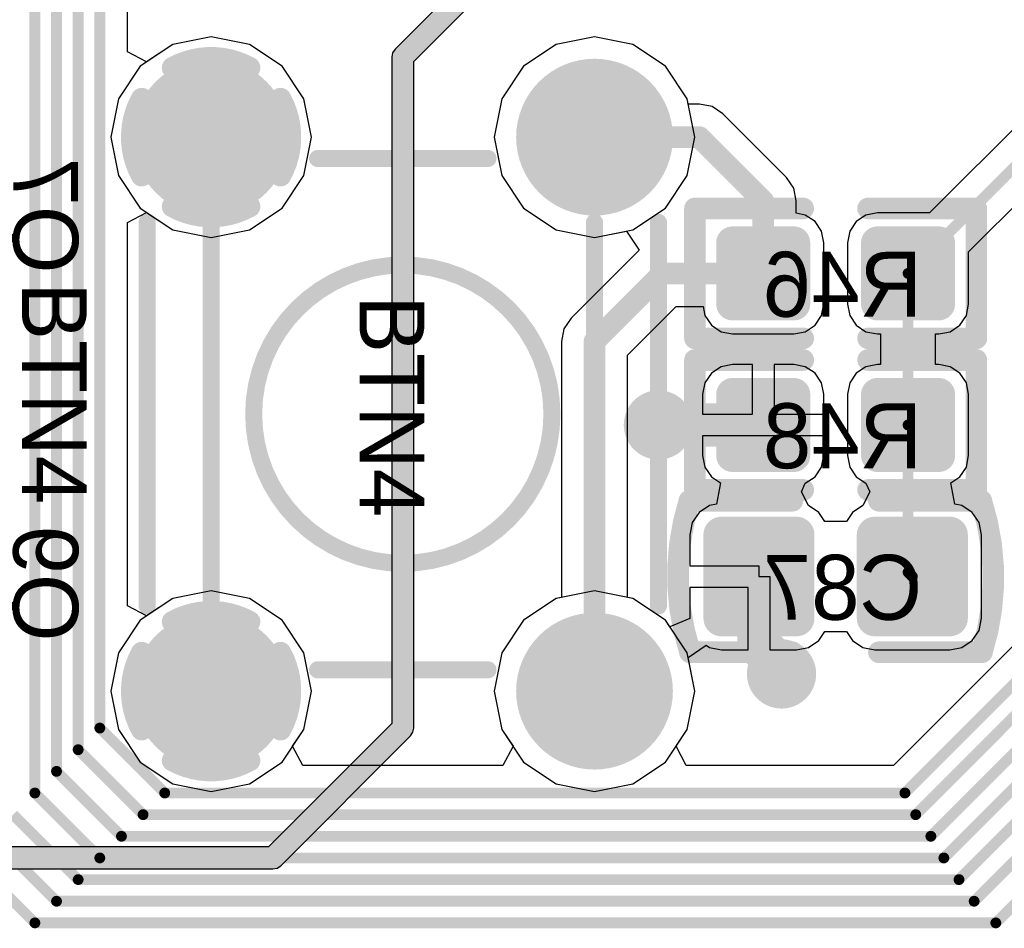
# Model space of a CAD drawing. Header units: millimetres. Extents: x 1.4 to 10.4, y 0 to 10.9.
# Tile 23 of 177: x 3.323 to 3.778, y 3.012 to 3.432. Entities that reach past the tile are written whole.
import ezdxf

# ---------------------------------------------------------------- set-up
doc = ezdxf.new("R2010")
doc.units = ezdxf.units.MM
doc.header["$MEASUREMENT"] = 0
for name, color, linetype in [('BottomLayer', 5, 'Continuous'), ('BottomOverlay', 54, 'Continuous'), ('BottomPaste', 16, 'Continuous'), ('BottomSolder', 6, 'Continuous'), ('DrillDrawing', 1, 'Continuous'), ('DrillGuide', 244, 'Continuous'), ('InternalPlane1', 76, 'Continuous'), ('InternalPlane2', 16, 'Continuous'), ('Mechanical31', 56, 'Continuous'), ('Mechanical32', 56, 'Continuous'), ('MultiLayer', 9, 'Continuous'), ('TopLayer', 1, 'Continuous'), ('TopOverlay', 2, 'Continuous'), ('TopSolder', 216, 'Continuous')]:
    doc.layers.add(name, color=color, linetype=linetype)

msp = doc.modelspace()

# ---------------------------------------------------------------- linework, layer by layer
at = {"layer": 'BottomLayer'}
for p, q in [((3.88445, 3.48401), (3.74342, 3.34298)), ((3.76145, 3.32496), (3.89874, 3.46226)), ((3.37274, 3.4174), (3.37274, 3.4576)), ((3.41142, 3.42431), (3.39368, 3.42078)), ((3.42916, 3.42078), (3.41142, 3.42431)), ((3.58858, 3.42431), (3.57084, 3.42078)), ((3.60632, 3.42078), (3.58858, 3.42431)), ((3.38156, 3.41269), (3.37274, 3.4174)), ((3.39368, 3.42078), (3.38156, 3.41269)), ((3.4442, 3.41073), (3.42916, 3.42078)), ((3.57084, 3.42078), (3.5558, 3.41073)), ((3.62136, 3.41073), (3.60632, 3.42078)), ((3.45424, 3.39569), (3.4442, 3.41073)), ((3.5558, 3.41073), (3.54576, 3.39569)), ((3.63141, 3.39569), (3.62136, 3.41073)), ((3.45777, 3.37795), (3.45424, 3.39569)), ((3.54576, 3.39569), (3.54223, 3.37795)), ((3.6319, 3.39325), (3.63141, 3.39569)), ((3.63705, 3.39325), (3.6319, 3.39325)), ((3.6429, 3.39208), (3.63705, 3.39325)), ((3.64786, 3.38877), (3.6429, 3.39208)), ((3.67735, 3.35928), (3.64786, 3.38877)), ((3.45424, 3.36021), (3.45777, 3.37795)), ((3.54223, 3.37795), (3.54576, 3.36021)), ((3.4442, 3.34517), (3.45424, 3.36021)), ((3.54576, 3.36021), (3.5558, 3.34517)), ((3.68067, 3.35432), (3.67735, 3.35928)), ((3.68183, 3.34846), (3.68067, 3.35432)), ((3.68183, 3.34276), (3.68183, 3.34846)), ((3.42916, 3.33513), (3.4442, 3.34517)), ((3.5558, 3.34517), (3.57084, 3.33513)), ((3.37274, 3.33851), (3.38156, 3.34322)), ((3.38156, 3.34322), (3.39368, 3.33513)), ((3.68599, 3.34193), (3.68183, 3.34276)), ((3.69047, 3.33894), (3.68599, 3.34193)), ((3.71401, 3.34193), (3.70953, 3.33894)), ((3.71929, 3.34298), (3.71401, 3.34193)), ((3.74342, 3.34298), (3.71929, 3.34298)), ((3.37274, 3.16149), (3.37274, 3.33851)), ((3.39368, 3.33513), (3.41142, 3.3316)), ((3.41142, 3.3316), (3.42916, 3.33513)), ((3.57084, 3.33513), (3.58858, 3.3316)), ((3.69347, 3.33446), (3.69047, 3.33894)), ((3.70953, 3.33894), (3.70653, 3.33446)), ((3.58858, 3.3316), (3.60336, 3.33454)), ((3.60336, 3.33454), (3.60919, 3.32581)), ((3.69452, 3.32917), (3.69347, 3.33446)), ((3.70653, 3.33446), (3.70548, 3.32917)), ((3.60919, 3.32581), (3.57777, 3.2944)), ((3.69452, 3.30083), (3.69452, 3.32917)), ((3.70548, 3.32917), (3.70548, 3.30083)), ((3.76145, 3.30083), (3.76145, 3.32496)), ((3.60388, 3.27725), (3.62633, 3.29971)), ((3.62633, 3.29971), (3.63878, 3.29971)), ((3.63878, 3.29971), (3.6396, 3.29554)), ((3.69347, 3.29554), (3.69452, 3.30083)), ((3.70548, 3.30083), (3.70653, 3.29554)), ((3.7604, 3.29554), (3.76145, 3.30083)), ((3.57777, 3.2944), (3.57445, 3.28944)), ((3.6396, 3.29554), (3.6426, 3.29106)), ((3.69047, 3.29106), (3.69347, 3.29554)), ((3.70653, 3.29554), (3.70953, 3.29106)), ((3.7574, 3.29106), (3.7604, 3.29554)), ((3.57445, 3.28944), (3.57329, 3.28358)), ((3.6426, 3.29106), (3.64708, 3.28807)), ((3.68599, 3.28807), (3.69047, 3.29106)), ((3.70953, 3.29106), (3.71401, 3.28807)), ((3.75292, 3.28807), (3.7574, 3.29106)), ((3.64708, 3.28807), (3.65236, 3.28702)), ((3.65236, 3.28702), (3.68071, 3.28702)), ((3.68071, 3.28702), (3.68599, 3.28807)), ((3.71401, 3.28807), (3.71929, 3.28702)), ((3.71929, 3.28702), (3.72072, 3.28702)), ((3.72072, 3.28702), (3.72072, 3.27298)), ((3.74621, 3.27298), (3.74621, 3.28702)), ((3.74621, 3.28702), (3.74764, 3.28702)), ((3.74764, 3.28702), (3.75292, 3.28807)), ((3.57329, 3.28358), (3.57329, 3.16536)), ((3.60388, 3.16536), (3.60388, 3.27725)), ((3.64708, 3.27193), (3.6426, 3.26894)), ((3.65236, 3.27298), (3.64708, 3.27193)), ((3.66154, 3.27298), (3.65236, 3.27298)), ((3.66154, 3.25), (3.66154, 3.27298)), ((3.68071, 3.27298), (3.67154, 3.27298)), ((3.67154, 3.27298), (3.67154, 3.25)), ((3.68599, 3.27193), (3.68071, 3.27298)), ((3.69047, 3.26894), (3.68599, 3.27193)), ((3.71401, 3.27193), (3.70953, 3.26894)), ((3.71929, 3.27298), (3.71401, 3.27193)), ((3.72072, 3.27298), (3.71929, 3.27298)), ((3.74764, 3.27298), (3.74621, 3.27298)), ((3.75292, 3.27193), (3.74764, 3.27298)), ((3.7574, 3.26894), (3.75292, 3.27193)), ((3.6426, 3.26894), (3.6396, 3.26446)), ((3.69347, 3.26446), (3.69047, 3.26894)), ((3.70953, 3.26894), (3.70653, 3.26446)), ((3.7604, 3.26446), (3.7574, 3.26894)), ((3.6396, 3.26446), (3.63855, 3.25917)), ((3.69452, 3.25917), (3.69347, 3.26446)), ((3.70653, 3.26446), (3.70548, 3.25917)), ((3.76145, 3.25917), (3.7604, 3.26446)), ((3.63855, 3.25917), (3.63855, 3.25)), ((3.69452, 3.25), (3.69452, 3.25917)), ((3.70548, 3.25917), (3.70548, 3.23083)), ((3.76145, 3.23083), (3.76145, 3.25917)), ((3.63855, 3.25), (3.66154, 3.25)), ((3.67154, 3.25), (3.69452, 3.25)), ((3.69452, 3.24), (3.63855, 3.24)), ((3.63855, 3.24), (3.63855, 3.23083)), ((3.69452, 3.23083), (3.69452, 3.24)), ((3.63855, 3.23083), (3.6396, 3.22554)), ((3.69347, 3.22554), (3.69452, 3.23083)), ((3.70548, 3.23083), (3.70653, 3.22554)), ((3.7604, 3.22554), (3.76145, 3.23083)), ((3.6396, 3.22554), (3.6426, 3.22106)), ((3.6426, 3.22106), (3.64682, 3.21824)), ((3.68599, 3.21807), (3.69047, 3.22106)), ((3.69047, 3.22106), (3.69347, 3.22554)), ((3.70653, 3.22554), (3.70953, 3.22106)), ((3.70953, 3.22106), (3.71401, 3.21807)), ((3.75318, 3.21824), (3.7574, 3.22106)), ((3.7574, 3.22106), (3.7604, 3.22554)), ((3.64682, 3.21824), (3.64487, 3.20843)), ((3.68422, 3.21411), (3.68599, 3.21807)), ((3.71401, 3.21807), (3.71578, 3.21411)), ((3.75513, 3.20843), (3.75318, 3.21824)), ((3.68748, 3.20779), (3.68422, 3.21411)), ((3.71578, 3.21411), (3.71252, 3.20779)), ((3.64165, 3.20779), (3.63691, 3.20462)), ((3.64487, 3.20843), (3.64165, 3.20779)), ((3.69222, 3.20462), (3.68748, 3.20779)), ((3.71252, 3.20779), (3.70778, 3.20462)), ((3.75835, 3.20779), (3.75513, 3.20843)), ((3.76309, 3.20462), (3.75835, 3.20779)), ((3.63691, 3.20462), (3.63374, 3.19988)), ((3.695, 3.20047), (3.69222, 3.20462)), ((3.70778, 3.20462), (3.705, 3.20047)), ((3.76626, 3.19988), (3.76309, 3.20462)), ((3.63374, 3.19988), (3.63263, 3.19429)), ((3.705, 3.20047), (3.695, 3.20047)), ((3.76737, 3.19429), (3.76626, 3.19988)), ((3.63263, 3.19429), (3.63263, 3.18)), ((3.76737, 3.15571), (3.76737, 3.19429)), ((3.82099, 3.18201), (3.72672, 3.08774)), ((3.63263, 3.18), (3.66457, 3.18)), ((3.66457, 3.18), (3.66457, 3.175)), ((3.66457, 3.175), (3.66957, 3.175)), ((3.66957, 3.175), (3.66957, 3.1411)), ((3.41142, 3.1684), (3.39368, 3.16487)), ((3.42916, 3.16487), (3.41142, 3.1684)), ((3.65957, 3.17), (3.63263, 3.17)), ((3.63263, 3.17), (3.63263, 3.15571)), ((3.65957, 3.1411), (3.65957, 3.17)), ((3.39368, 3.16487), (3.38156, 3.15678)), ((3.4442, 3.15483), (3.42916, 3.16487)), ((3.57084, 3.16487), (3.5558, 3.15483)), ((3.57329, 3.16536), (3.57084, 3.16487)), ((3.60632, 3.16487), (3.60388, 3.16536)), ((3.62136, 3.15483), (3.60632, 3.16487)), ((3.38156, 3.15678), (3.37274, 3.16149)), ((3.45424, 3.13979), (3.4442, 3.15483)), ((3.5558, 3.15483), (3.54576, 3.13979)), ((3.62342, 3.15174), (3.62136, 3.15483)), ((3.63266, 3.15557), (3.62342, 3.15174)), ((3.63263, 3.15571), (3.63266, 3.15557)), ((3.76626, 3.15012), (3.76737, 3.15571)), ((3.69222, 3.14538), (3.695, 3.14953)), ((3.695, 3.14953), (3.705, 3.14953)), ((3.705, 3.14953), (3.70778, 3.14538)), ((3.76309, 3.14538), (3.76626, 3.15012)), ((3.68748, 3.14221), (3.69222, 3.14538)), ((3.70778, 3.14538), (3.71252, 3.14221)), ((3.75835, 3.14221), (3.76309, 3.14538)), ((3.45777, 3.12205), (3.45424, 3.13979)), ((3.54576, 3.13979), (3.54223, 3.12205)), ((3.63183, 3.13766), (3.64015, 3.14322)), ((3.64015, 3.14322), (3.64165, 3.14221)), ((3.64165, 3.14221), (3.64724, 3.1411)), ((3.64724, 3.1411), (3.65957, 3.1411)), ((3.66957, 3.1411), (3.68189, 3.1411)), ((3.68189, 3.1411), (3.68748, 3.14221)), ((3.71252, 3.14221), (3.71811, 3.1411)), ((3.71811, 3.1411), (3.75276, 3.1411)), ((3.75276, 3.1411), (3.75835, 3.14221)), ((3.63494, 3.12205), (3.63183, 3.13766)), ((3.45424, 3.10431), (3.45777, 3.12205)), ((3.54223, 3.12205), (3.54576, 3.10431)), ((3.63141, 3.10431), (3.63494, 3.12205)), ((3.44907, 3.09656), (3.45424, 3.10431)), ((3.54576, 3.10431), (3.55093, 3.09656)), ((3.62624, 3.09656), (3.63141, 3.10431)), ((3.45378, 3.08774), (3.44907, 3.09656)), ((3.55093, 3.09656), (3.54622, 3.08774)), ((3.63095, 3.08774), (3.62624, 3.09656)), ((3.54622, 3.08774), (3.45378, 3.08774)), ((3.72672, 3.08774), (3.63095, 3.08774))]:
    msp.add_line(p, q, dxfattribs=at)
for points, const_width in [([(3.36, 3.105), (3.36, 3.86677)], 0.005), ([(3.35, 3.095), (3.35, 3.745)], 0.005), ([(3.34, 3.085), (3.34, 3.71177)], 0.005), ([(3.33, 3.075), (3.33, 3.54677)], 0.005), ([(3.73346, 3.315), (3.89346, 3.475)], 0.005), ([(3.58858, 3.37795), (3.63705, 3.37795)], 0.01), ([(3.63705, 3.37795), (3.66654, 3.34846)], 0.01), ([(3.66654, 3.315), (3.66654, 3.34846)], 0.01), ([(3.58858, 3.28358), (3.62, 3.315)], 0.01), ([(3.62, 3.315), (3.66654, 3.315)], 0.01), ([(3.73346, 3.245), (3.73346, 3.315)], 0.005), ([(3.58858, 3.12205), (3.58858, 3.28358)], 0.01), ([(3.61811, 3.245), (3.66654, 3.245)], 0.02), ([(3.73346, 3.17697), (3.73346, 3.245)], 0.005), ([(3.66457, 3.14343), (3.66457, 3.175)], 0.02), ([(3.73346, 3.17697), (3.73543, 3.175)], 0.005), ([(3.732, 3.075), (3.83, 3.173)], 0.005), ([(3.737, 3.065), (3.835, 3.163)], 0.005), ([(3.66457, 3.14343), (3.678, 3.13)], 0.02), ([(3.744, 3.055), (3.842, 3.153)], 0.005), ([(3.75, 3.045), (3.847, 3.142)], 0.005), ([(3.757, 3.035), (3.854, 3.132)], 0.005), ([(3.764, 3.025), (3.861, 3.122)], 0.005), ([(3.774, 3.015), (3.87, 3.111)], 0.005), ([(3.26, 3.105), (3.34, 3.025)], 0.005), ([(3.36, 3.105), (3.39, 3.075)], 0.005), ([(3.25, 3.095), (3.33, 3.015)], 0.005), ([(3.35, 3.095), (3.38, 3.065)], 0.005), ([(3.34, 3.085), (3.37, 3.055)], 0.005), ([(3.33, 3.075), (3.36, 3.045)], 0.005), ([(3.39, 3.075), (3.732, 3.075)], 0.005), ([(3.32, 3.065), (3.35, 3.035)], 0.005), ([(3.38, 3.065), (3.737, 3.065)], 0.005), ([(3.37, 3.055), (3.744, 3.055)], 0.005), ([(3.36, 3.045), (3.75, 3.045)], 0.005), ([(3.35, 3.035), (3.757, 3.035)], 0.005), ([(3.34, 3.025), (3.764, 3.025)], 0.005), ([(3.33, 3.015), (3.774, 3.015)], 0.005)]:
    msp.add_lwpolyline(points, dxfattribs=dict(at, const_width=const_width))
for points, const_width in [([(3.39468, 3.37795, 1), (3.42815, 3.37795, 1)], 0.03346), ([(3.57185, 3.37795, 1), (3.60532, 3.37795, 1)], 0.03346), ([(3.58608, 3.37795, 1), (3.59108, 3.37795, 1)], 0.005), ([(3.63455, 3.37795, 1), (3.63955, 3.37795, 1)], 0.005), ([(3.63455, 3.37795, 1), (3.63955, 3.37795, 1)], 0.005), ([(3.66404, 3.34846, 1), (3.66904, 3.34846, 1)], 0.005), ([(3.66404, 3.34846, 1), (3.66904, 3.34846, 1)], 0.005), ([(3.65059, 3.32917, 1), (3.65413, 3.32917, 1)], 0.00354), ([(3.67894, 3.32917, 1), (3.68248, 3.32917, 1)], 0.00354), ([(3.71752, 3.32917, 1), (3.72106, 3.32917, 1)], 0.00354), ([(3.74587, 3.32917, 1), (3.74941, 3.32917, 1)], 0.00354), ([(3.6175, 3.315, 1), (3.6225, 3.315, 1)], 0.005), ([(3.6175, 3.315, 1), (3.6225, 3.315, 1)], 0.005), ([(3.66404, 3.315, 1), (3.66904, 3.315, 1)], 0.005), ([(3.66404, 3.315, 1), (3.66904, 3.315, 1)], 0.005), ([(3.73221, 3.315, 1), (3.73471, 3.315, 1)], 0.0025), ([(3.73221, 3.315, 1), (3.73471, 3.315, 1)], 0.0025), ([(3.65059, 3.30083, 1), (3.65413, 3.30083, 1)], 0.00354), ([(3.67894, 3.30083, 1), (3.68248, 3.30083, 1)], 0.00354), ([(3.71752, 3.30083, 1), (3.72106, 3.30083, 1)], 0.00354), ([(3.74587, 3.30083, 1), (3.74941, 3.30083, 1)], 0.00354), ([(3.58608, 3.28358, 1), (3.59108, 3.28358, 1)], 0.005), ([(3.58608, 3.28358, 1), (3.59108, 3.28358, 1)], 0.005), ([(3.65059, 3.25917, 1), (3.65413, 3.25917, 1)], 0.00354), ([(3.67894, 3.25917, 1), (3.68248, 3.25917, 1)], 0.00354), ([(3.71752, 3.25917, 1), (3.72106, 3.25917, 1)], 0.00354), ([(3.74587, 3.25917, 1), (3.74941, 3.25917, 1)], 0.00354), ([(3.61211, 3.245, 1), (3.62411, 3.245, 1)], 0.012), ([(3.61311, 3.245, 1), (3.62311, 3.245, 1)], 0.01), ([(3.66154, 3.245, 1), (3.67154, 3.245, 1)], 0.01), ([(3.73221, 3.245, 1), (3.73471, 3.245, 1)], 0.0025), ([(3.73221, 3.245, 1), (3.73471, 3.245, 1)], 0.0025), ([(3.65059, 3.23083, 1), (3.65413, 3.23083, 1)], 0.00354), ([(3.67894, 3.23083, 1), (3.68248, 3.23083, 1)], 0.00354), ([(3.71752, 3.23083, 1), (3.72106, 3.23083, 1)], 0.00354), ([(3.74587, 3.23083, 1), (3.74941, 3.23083, 1)], 0.00354), ([(3.64508, 3.19429, 1), (3.64941, 3.19429, 1)], 0.00433), ([(3.67972, 3.19429, 1), (3.68405, 3.19429, 1)], 0.00433), ([(3.71594, 3.19429, 1), (3.72028, 3.19429, 1)], 0.00433), ([(3.75059, 3.19429, 1), (3.75492, 3.19429, 1)], 0.00433), ([(3.65957, 3.175, 1), (3.66957, 3.175, 1)], 0.01), ([(3.73221, 3.17697, 1), (3.73471, 3.17697, 1)], 0.0025), ([(3.73221, 3.17697, 1), (3.73471, 3.17697, 1)], 0.0025), ([(3.73418, 3.175, 1), (3.73668, 3.175, 1)], 0.0025), ([(3.64508, 3.15571, 1), (3.64941, 3.15571, 1)], 0.00433), ([(3.67972, 3.15571, 1), (3.68405, 3.15571, 1)], 0.00433), ([(3.71594, 3.15571, 1), (3.72028, 3.15571, 1)], 0.00433), ([(3.75059, 3.15571, 1), (3.75492, 3.15571, 1)], 0.00433), ([(3.39468, 3.12205, 1), (3.42815, 3.12205, 1)], 0.03346), ([(3.57185, 3.12205, 1), (3.60532, 3.12205, 1)], 0.03346), ([(3.65957, 3.14343, 1), (3.66957, 3.14343, 1)], 0.01), ([(3.65957, 3.14343, 1), (3.66957, 3.14343, 1)], 0.01), ([(3.669, 3.13, 1), (3.681, 3.13, 1)], 0.012), ([(3.673, 3.13, 1), (3.683, 3.13, 1)], 0.01), ([(3.58608, 3.12205, 1), (3.59108, 3.12205, 1)], 0.005), ([(3.35875, 3.105, 1), (3.36125, 3.105, 1)], 0.0025), ([(3.35875, 3.105, 1), (3.36125, 3.105, 1)], 0.0025), ([(3.34875, 3.095, 1), (3.35125, 3.095, 1)], 0.0025), ([(3.34875, 3.095, 1), (3.35125, 3.095, 1)], 0.0025), ([(3.33875, 3.085, 1), (3.34125, 3.085, 1)], 0.0025), ([(3.33875, 3.085, 1), (3.34125, 3.085, 1)], 0.0025), ([(3.32875, 3.075, 1), (3.33125, 3.075, 1)], 0.0025), ([(3.32875, 3.075, 1), (3.33125, 3.075, 1)], 0.0025), ([(3.38875, 3.075, 1), (3.39125, 3.075, 1)], 0.0025), ([(3.38875, 3.075, 1), (3.39125, 3.075, 1)], 0.0025), ([(3.73075, 3.075, 1), (3.73325, 3.075, 1)], 0.0025), ([(3.73075, 3.075, 1), (3.73325, 3.075, 1)], 0.0025), ([(3.37875, 3.065, 1), (3.38125, 3.065, 1)], 0.0025), ([(3.37875, 3.065, 1), (3.38125, 3.065, 1)], 0.0025), ([(3.73575, 3.065, 1), (3.73825, 3.065, 1)], 0.0025), ([(3.73575, 3.065, 1), (3.73825, 3.065, 1)], 0.0025), ([(3.36875, 3.055, 1), (3.37125, 3.055, 1)], 0.0025), ([(3.36875, 3.055, 1), (3.37125, 3.055, 1)], 0.0025), ([(3.74275, 3.055, 1), (3.74525, 3.055, 1)], 0.0025), ([(3.74275, 3.055, 1), (3.74525, 3.055, 1)], 0.0025), ([(3.35875, 3.045, 1), (3.36125, 3.045, 1)], 0.0025), ([(3.35875, 3.045, 1), (3.36125, 3.045, 1)], 0.0025), ([(3.74875, 3.045, 1), (3.75125, 3.045, 1)], 0.0025), ([(3.74875, 3.045, 1), (3.75125, 3.045, 1)], 0.0025), ([(3.34875, 3.035, 1), (3.35125, 3.035, 1)], 0.0025), ([(3.34875, 3.035, 1), (3.35125, 3.035, 1)], 0.0025), ([(3.75575, 3.035, 1), (3.75825, 3.035, 1)], 0.0025), ([(3.75575, 3.035, 1), (3.75825, 3.035, 1)], 0.0025), ([(3.33875, 3.025, 1), (3.34125, 3.025, 1)], 0.0025), ([(3.33875, 3.025, 1), (3.34125, 3.025, 1)], 0.0025), ([(3.76275, 3.025, 1), (3.76525, 3.025, 1)], 0.0025), ([(3.76275, 3.025, 1), (3.76525, 3.025, 1)], 0.0025), ([(3.32875, 3.015, 1), (3.33125, 3.015, 1)], 0.0025), ([(3.32875, 3.015, 1), (3.33125, 3.015, 1)], 0.0025), ([(3.77275, 3.015, 1), (3.77525, 3.015, 1)], 0.0025), ([(3.77275, 3.015, 1), (3.77525, 3.015, 1)], 0.0025)]:
    msp.add_lwpolyline(points, format="xyb", close=True, dxfattribs=dict(at, const_width=const_width))
for points in [[(3.65236, 3.29728), (3.68071, 3.29728), (3.65236, 3.33272), (3.68071, 3.33272)], [(3.71929, 3.29728), (3.74764, 3.29728), (3.71929, 3.33272), (3.74764, 3.33272)], [(3.64882, 3.30083), (3.68425, 3.30083), (3.64882, 3.32917), (3.68425, 3.32917)], [(3.71575, 3.30083), (3.75118, 3.30083), (3.71575, 3.32917), (3.75118, 3.32917)], [(3.65236, 3.22728), (3.68071, 3.22728), (3.65236, 3.26272), (3.68071, 3.26272)], [(3.71929, 3.22728), (3.74764, 3.22728), (3.71929, 3.26272), (3.74764, 3.26272)], [(3.64882, 3.23083), (3.68425, 3.23083), (3.64882, 3.25917), (3.68425, 3.25917)], [(3.71575, 3.23083), (3.75118, 3.23083), (3.71575, 3.25917), (3.75118, 3.25917)], [(3.68189, 3.19862), (3.64724, 3.19862), (3.68189, 3.15138), (3.64724, 3.15138)], [(3.75276, 3.19862), (3.71811, 3.19862), (3.75276, 3.15138), (3.71811, 3.15138)], [(3.68622, 3.19429), (3.64291, 3.19429), (3.68622, 3.15571), (3.64291, 3.15571)], [(3.75709, 3.19429), (3.71378, 3.19429), (3.75709, 3.15571), (3.71378, 3.15571)]]:
    msp.add_solid(points, dxfattribs=at)
at = {"layer": 'BottomOverlay', "const_width": 0.01}
for points in [[(3.635, 3.285), (3.635, 3.345)], [(3.635, 3.345), (3.685, 3.345)], [(3.715, 3.345), (3.765, 3.345)], [(3.765, 3.285), (3.765, 3.345)], [(3.635, 3.285), (3.685, 3.285)], [(3.715, 3.285), (3.765, 3.285)], [(3.635, 3.215), (3.635, 3.275)], [(3.635, 3.275), (3.685, 3.275)], [(3.715, 3.275), (3.765, 3.275)], [(3.765, 3.215), (3.765, 3.275)], [(3.635, 3.215), (3.685, 3.215)], [(3.715, 3.215), (3.765, 3.215)], [(3.63239, 3.21), (3.68, 3.21)], [(3.72, 3.21), (3.76733, 3.21)], [(3.63267, 3.14), (3.68, 3.14)], [(3.72, 3.14), (3.7676, 3.14)]]:
    msp.add_lwpolyline(points, dxfattribs=at)
at = {"layer": 'BottomOverlay', "const_width": 0.005}
for points in [[(3.6325, 3.345, 1), (3.6375, 3.345, 1)], [(3.6325, 3.345, 1), (3.6375, 3.345, 1)], [(3.6825, 3.345, 1), (3.6875, 3.345, 1)], [(3.7125, 3.345, 1), (3.7175, 3.345, 1)], [(3.7625, 3.345, 1), (3.7675, 3.345, 1)], [(3.7625, 3.345, 1), (3.7675, 3.345, 1)], [(3.6325, 3.285, 1), (3.6375, 3.285, 1)], [(3.6325, 3.285, 1), (3.6375, 3.285, 1)], [(3.6825, 3.285, 1), (3.6875, 3.285, 1)], [(3.7125, 3.285, 1), (3.7175, 3.285, 1)], [(3.7625, 3.285, 1), (3.7675, 3.285, 1)], [(3.7625, 3.285, 1), (3.7675, 3.285, 1)], [(3.6325, 3.275, 1), (3.6375, 3.275, 1)], [(3.6325, 3.275, 1), (3.6375, 3.275, 1)], [(3.6825, 3.275, 1), (3.6875, 3.275, 1)], [(3.7125, 3.275, 1), (3.7175, 3.275, 1)], [(3.7625, 3.275, 1), (3.7675, 3.275, 1)], [(3.7625, 3.275, 1), (3.7675, 3.275, 1)], [(3.6325, 3.215, 1), (3.6375, 3.215, 1)], [(3.6325, 3.215, 1), (3.6375, 3.215, 1)], [(3.6825, 3.215, 1), (3.6875, 3.215, 1)], [(3.7125, 3.215, 1), (3.7175, 3.215, 1)], [(3.7625, 3.215, 1), (3.7675, 3.215, 1)], [(3.7625, 3.215, 1), (3.7675, 3.215, 1)], [(3.62989, 3.21, 1), (3.63489, 3.21, 1)], [(3.62989, 3.20985, 1), (3.63489, 3.20985, 1)], [(3.6775, 3.21, 1), (3.6825, 3.21, 1)], [(3.7175, 3.21, 1), (3.7225, 3.21, 1)], [(3.76483, 3.21, 1), (3.76983, 3.21, 1)], [(3.76483, 3.20976, 1), (3.76983, 3.20976, 1)], [(3.63017, 3.14024, 1), (3.63517, 3.14024, 1)], [(3.63017, 3.14, 1), (3.63517, 3.14, 1)], [(3.6775, 3.14, 1), (3.6825, 3.14, 1)], [(3.7175, 3.14, 1), (3.7225, 3.14, 1)], [(3.7651, 3.14015, 1), (3.7701, 3.14015, 1)], [(3.7651, 3.14, 1), (3.7701, 3.14, 1)]]:
    msp.add_lwpolyline(points, format="xyb", close=True, dxfattribs=at)
at = {"layer": 'BottomOverlay', "const_width": 0.01}
for points in [[(3.63267, 3.14024, -0.154963), (3.63239, 3.20985)], [(3.76733, 3.20976, -0.154963), (3.7676, 3.14015)]]:
    msp.add_lwpolyline(points, format="xyb", dxfattribs=at)
at = {"layer": 'BottomPaste'}
for points, const_width in [([(3.65059, 3.32917, 1), (3.65413, 3.32917, 1)], 0.00354), ([(3.67894, 3.32917, 1), (3.68248, 3.32917, 1)], 0.00354), ([(3.71752, 3.32917, 1), (3.72106, 3.32917, 1)], 0.00354), ([(3.74587, 3.32917, 1), (3.74941, 3.32917, 1)], 0.00354), ([(3.65059, 3.30083, 1), (3.65413, 3.30083, 1)], 0.00354), ([(3.67894, 3.30083, 1), (3.68248, 3.30083, 1)], 0.00354), ([(3.71752, 3.30083, 1), (3.72106, 3.30083, 1)], 0.00354), ([(3.74587, 3.30083, 1), (3.74941, 3.30083, 1)], 0.00354), ([(3.65059, 3.25917, 1), (3.65413, 3.25917, 1)], 0.00354), ([(3.67894, 3.25917, 1), (3.68248, 3.25917, 1)], 0.00354), ([(3.71752, 3.25917, 1), (3.72106, 3.25917, 1)], 0.00354), ([(3.74587, 3.25917, 1), (3.74941, 3.25917, 1)], 0.00354), ([(3.65059, 3.23083, 1), (3.65413, 3.23083, 1)], 0.00354), ([(3.67894, 3.23083, 1), (3.68248, 3.23083, 1)], 0.00354), ([(3.71752, 3.23083, 1), (3.72106, 3.23083, 1)], 0.00354), ([(3.74587, 3.23083, 1), (3.74941, 3.23083, 1)], 0.00354), ([(3.64508, 3.19429, 1), (3.64941, 3.19429, 1)], 0.00433), ([(3.67972, 3.19429, 1), (3.68405, 3.19429, 1)], 0.00433), ([(3.71594, 3.19429, 1), (3.72028, 3.19429, 1)], 0.00433), ([(3.75059, 3.19429, 1), (3.75492, 3.19429, 1)], 0.00433), ([(3.64508, 3.15571, 1), (3.64941, 3.15571, 1)], 0.00433), ([(3.67972, 3.15571, 1), (3.68405, 3.15571, 1)], 0.00433), ([(3.71594, 3.15571, 1), (3.72028, 3.15571, 1)], 0.00433), ([(3.75059, 3.15571, 1), (3.75492, 3.15571, 1)], 0.00433)]:
    msp.add_lwpolyline(points, format="xyb", close=True, dxfattribs=dict(at, const_width=const_width))
for points in [[(3.65236, 3.29728), (3.68071, 3.29728), (3.65236, 3.33272), (3.68071, 3.33272)], [(3.71929, 3.29728), (3.74764, 3.29728), (3.71929, 3.33272), (3.74764, 3.33272)], [(3.64882, 3.30083), (3.68425, 3.30083), (3.64882, 3.32917), (3.68425, 3.32917)], [(3.71575, 3.30083), (3.75118, 3.30083), (3.71575, 3.32917), (3.75118, 3.32917)], [(3.65236, 3.22728), (3.68071, 3.22728), (3.65236, 3.26272), (3.68071, 3.26272)], [(3.71929, 3.22728), (3.74764, 3.22728), (3.71929, 3.26272), (3.74764, 3.26272)], [(3.64882, 3.23083), (3.68425, 3.23083), (3.64882, 3.25917), (3.68425, 3.25917)], [(3.71575, 3.23083), (3.75118, 3.23083), (3.71575, 3.25917), (3.75118, 3.25917)], [(3.68189, 3.19862), (3.64724, 3.19862), (3.68189, 3.15138), (3.64724, 3.15138)], [(3.75276, 3.19862), (3.71811, 3.19862), (3.75276, 3.15138), (3.71811, 3.15138)], [(3.68622, 3.19429), (3.64291, 3.19429), (3.68622, 3.15571), (3.64291, 3.15571)], [(3.75709, 3.19429), (3.71378, 3.19429), (3.75709, 3.15571), (3.71378, 3.15571)]]:
    msp.add_solid(points, dxfattribs=at)
at = {"layer": 'BottomSolder'}
for points, const_width in [([(3.39331, 3.37795, 1), (3.42953, 3.37795, 1)], 0.03622), ([(3.57047, 3.37795, 1), (3.60669, 3.37795, 1)], 0.03622), ([(3.64859, 3.32917, 1), (3.65613, 3.32917, 1)], 0.00754), ([(3.67694, 3.32917, 1), (3.68448, 3.32917, 1)], 0.00754), ([(3.71552, 3.32917, 1), (3.72306, 3.32917, 1)], 0.00754), ([(3.74387, 3.32917, 1), (3.75141, 3.32917, 1)], 0.00754), ([(3.64859, 3.30083, 1), (3.65613, 3.30083, 1)], 0.00754), ([(3.67694, 3.30083, 1), (3.68448, 3.30083, 1)], 0.00754), ([(3.71552, 3.30083, 1), (3.72306, 3.30083, 1)], 0.00754), ([(3.74387, 3.30083, 1), (3.75141, 3.30083, 1)], 0.00754), ([(3.64859, 3.25917, 1), (3.65613, 3.25917, 1)], 0.00754), ([(3.67694, 3.25917, 1), (3.68448, 3.25917, 1)], 0.00754), ([(3.71552, 3.25917, 1), (3.72306, 3.25917, 1)], 0.00754), ([(3.74387, 3.25917, 1), (3.75141, 3.25917, 1)], 0.00754), ([(3.64859, 3.23083, 1), (3.65613, 3.23083, 1)], 0.00754), ([(3.67694, 3.23083, 1), (3.68448, 3.23083, 1)], 0.00754), ([(3.71552, 3.23083, 1), (3.72306, 3.23083, 1)], 0.00754), ([(3.74387, 3.23083, 1), (3.75141, 3.23083, 1)], 0.00754), ([(3.64308, 3.19429, 1), (3.65141, 3.19429, 1)], 0.00833), ([(3.67772, 3.19429, 1), (3.68605, 3.19429, 1)], 0.00833), ([(3.71394, 3.19429, 1), (3.72228, 3.19429, 1)], 0.00833), ([(3.74859, 3.19429, 1), (3.75692, 3.19429, 1)], 0.00833), ([(3.64308, 3.15571, 1), (3.65141, 3.15571, 1)], 0.00833), ([(3.67772, 3.15571, 1), (3.68605, 3.15571, 1)], 0.00833), ([(3.71394, 3.15571, 1), (3.72228, 3.15571, 1)], 0.00833), ([(3.74859, 3.15571, 1), (3.75692, 3.15571, 1)], 0.00833), ([(3.39331, 3.12205, 1), (3.42953, 3.12205, 1)], 0.03622), ([(3.57047, 3.12205, 1), (3.60669, 3.12205, 1)], 0.03622)]:
    msp.add_lwpolyline(points, format="xyb", close=True, dxfattribs=dict(at, const_width=const_width))
for points in [[(3.65236, 3.29328), (3.68071, 3.29328), (3.65236, 3.33672), (3.68071, 3.33672)], [(3.71929, 3.29328), (3.74764, 3.29328), (3.71929, 3.33672), (3.74764, 3.33672)], [(3.64482, 3.30083), (3.68825, 3.30083), (3.64482, 3.32917), (3.68825, 3.32917)], [(3.71175, 3.30083), (3.75518, 3.30083), (3.71175, 3.32917), (3.75518, 3.32917)], [(3.65236, 3.22328), (3.68071, 3.22328), (3.65236, 3.26672), (3.68071, 3.26672)], [(3.71929, 3.22328), (3.74764, 3.22328), (3.71929, 3.26672), (3.74764, 3.26672)], [(3.64482, 3.23083), (3.68825, 3.23083), (3.64482, 3.25917), (3.68825, 3.25917)], [(3.71175, 3.23083), (3.75518, 3.23083), (3.71175, 3.25917), (3.75518, 3.25917)], [(3.68189, 3.20262), (3.64724, 3.20262), (3.68189, 3.14738), (3.64724, 3.14738)], [(3.75276, 3.20262), (3.71811, 3.20262), (3.75276, 3.14738), (3.71811, 3.14738)], [(3.69022, 3.19429), (3.63891, 3.19429), (3.69022, 3.15571), (3.63891, 3.15571)], [(3.76109, 3.19429), (3.70978, 3.19429), (3.76109, 3.15571), (3.70978, 3.15571)]]:
    msp.add_solid(points, dxfattribs=at)
at = {"layer": 'DrillDrawing', "const_width": 0.006}
for points in [[(3.61511, 3.245, 1), (3.62111, 3.245, 1)], [(3.672, 3.13, 1), (3.678, 3.13, 1)]]:
    msp.add_lwpolyline(points, format="xyb", close=True, dxfattribs=at)
at = {"layer": 'DrillGuide', "const_width": 0.006}
for points in [[(3.61511, 3.245, 1), (3.62111, 3.245, 1)], [(3.672, 3.13, 1), (3.678, 3.13, 1)]]:
    msp.add_lwpolyline(points, format="xyb", close=True, dxfattribs=at)
at = {"layer": 'InternalPlane1', "const_width": 0.03165}
for points in [[(3.39559, 3.37795, 1), (3.42724, 3.37795, 1)], [(3.57276, 3.37795, 1), (3.60441, 3.37795, 1)], [(3.39559, 3.12205, 1), (3.42724, 3.12205, 1)], [(3.57276, 3.12205, 1), (3.60441, 3.12205, 1)]]:
    msp.add_lwpolyline(points, format="xyb", close=True, dxfattribs=at)
at = {"layer": 'InternalPlane2'}
for p, q in [((3.5764, 3.4986), (3.4964, 3.4186)), ((3.5051, 3.41289), (3.58211, 3.4899)), ((3.49529, 3.41695), (3.4949, 3.415)), ((3.4964, 3.4186), (3.49529, 3.41695)), ((3.4949, 3.415), (3.4949, 3.10711)), ((3.5051, 3.105), (3.5051, 3.41289)), ((3.4949, 3.10711), (3.43789, 3.0501)), ((3.5036, 3.1014), (3.50471, 3.10305)), ((3.50471, 3.10305), (3.5051, 3.105)), ((3.4436, 3.0414), (3.5036, 3.1014)), ((3.43789, 3.0501), (3.2051, 3.0501)), ((3.2051, 3.0399), (3.44, 3.0399)), ((3.44, 3.0399), (3.44195, 3.04029)), ((3.44195, 3.04029), (3.4436, 3.0414))]:
    msp.add_line(p, q, dxfattribs=at)
at = {"layer": 'InternalPlane2', "const_width": 0.01}
for points in [[(3.5, 3.415), (3.58, 3.495)], [(3.5, 3.105), (3.5, 3.415)], [(3.44, 3.045), (3.5, 3.105)], [(3.2, 3.045), (3.44, 3.045)]]:
    msp.add_lwpolyline(points, dxfattribs=at)
for points in [[(3.39365, 3.41001, -0.258618), (3.42919, 3.41001)], [(3.37936, 3.36018, -0.258618), (3.37936, 3.39572)], [(3.44348, 3.39572, -0.258618), (3.44348, 3.36018)], [(3.42919, 3.34589, -0.258618), (3.39365, 3.34589)], [(3.39365, 3.15411, -0.258618), (3.42919, 3.15411)], [(3.37936, 3.10428, -0.258618), (3.37936, 3.13982)], [(3.44348, 3.13982, -0.258618), (3.44348, 3.10428)], [(3.42919, 3.08999, -0.258618), (3.39365, 3.08999)]]:
    msp.add_lwpolyline(points, format="xyb", dxfattribs=at)
at = {"layer": 'InternalPlane2'}
for points, const_width in [([(3.4975, 3.415, 1), (3.5025, 3.415, 1)], 0.005), ([(3.4975, 3.415, 1), (3.5025, 3.415, 1)], 0.005), ([(3.39115, 3.41001, 1), (3.39615, 3.41001, 1)], 0.005), ([(3.42669, 3.41001, 1), (3.43169, 3.41001, 1)], 0.005), ([(3.57276, 3.37795, 1), (3.60441, 3.37795, 1)], 0.03165), ([(3.37686, 3.39572, 1), (3.38186, 3.39572, 1)], 0.005), ([(3.44098, 3.39572, 1), (3.44598, 3.39572, 1)], 0.005), ([(3.37686, 3.36018, 1), (3.38186, 3.36018, 1)], 0.005), ([(3.44098, 3.36018, 1), (3.44598, 3.36018, 1)], 0.005), ([(3.39115, 3.34589, 1), (3.39615, 3.34589, 1)], 0.005), ([(3.42669, 3.34589, 1), (3.43169, 3.34589, 1)], 0.005), ([(3.61011, 3.245, 1), (3.62611, 3.245, 1)], 0.016), ([(3.39115, 3.15411, 1), (3.39615, 3.15411, 1)], 0.005), ([(3.42669, 3.15411, 1), (3.43169, 3.15411, 1)], 0.005), ([(3.57276, 3.12205, 1), (3.60441, 3.12205, 1)], 0.03165), ([(3.37686, 3.13982, 1), (3.38186, 3.13982, 1)], 0.005), ([(3.44098, 3.13982, 1), (3.44598, 3.13982, 1)], 0.005), ([(3.667, 3.13, 1), (3.683, 3.13, 1)], 0.016), ([(3.37686, 3.10428, 1), (3.38186, 3.10428, 1)], 0.005), ([(3.44098, 3.10428, 1), (3.44598, 3.10428, 1)], 0.005), ([(3.4975, 3.105, 1), (3.5025, 3.105, 1)], 0.005), ([(3.4975, 3.105, 1), (3.5025, 3.105, 1)], 0.005), ([(3.39115, 3.08999, 1), (3.39615, 3.08999, 1)], 0.005), ([(3.42669, 3.08999, 1), (3.43169, 3.08999, 1)], 0.005), ([(3.4375, 3.045, 1), (3.4425, 3.045, 1)], 0.005), ([(3.4375, 3.045, 1), (3.4425, 3.045, 1)], 0.005)]:
    msp.add_lwpolyline(points, format="xyb", close=True, dxfattribs=dict(at, const_width=const_width))
at = {"layer": 'MultiLayer', "const_width": 0.012}
for points in [[(3.61211, 3.245, 1), (3.62411, 3.245, 1)], [(3.669, 3.13, 1), (3.681, 3.13, 1)]]:
    msp.add_lwpolyline(points, format="xyb", close=True, dxfattribs=at)
at = {"layer": 'TopLayer'}
for p, q in [((3.41142, 3.42431), (3.39368, 3.42078)), ((3.42916, 3.42078), (3.41142, 3.42431)), ((3.58858, 3.42431), (3.57084, 3.42078)), ((3.60632, 3.42078), (3.58858, 3.42431)), ((3.39368, 3.42078), (3.37864, 3.41073)), ((3.4442, 3.41073), (3.42916, 3.42078)), ((3.57084, 3.42078), (3.5558, 3.41073)), ((3.62136, 3.41073), (3.60632, 3.42078)), ((3.37864, 3.41073), (3.36859, 3.39569)), ((3.45424, 3.39569), (3.4442, 3.41073)), ((3.5558, 3.41073), (3.54576, 3.39569)), ((3.63141, 3.39569), (3.62136, 3.41073)), ((3.36859, 3.39569), (3.36506, 3.37795)), ((3.45777, 3.37795), (3.45424, 3.39569)), ((3.54576, 3.39569), (3.54223, 3.37795)), ((3.63494, 3.37795), (3.63141, 3.39569)), ((3.36506, 3.37795), (3.36859, 3.36021)), ((3.45424, 3.36021), (3.45777, 3.37795)), ((3.54223, 3.37795), (3.54576, 3.36021)), ((3.63141, 3.36021), (3.63494, 3.37795)), ((3.36859, 3.36021), (3.37864, 3.34517)), ((3.4442, 3.34517), (3.45424, 3.36021)), ((3.54576, 3.36021), (3.5558, 3.34517)), ((3.62136, 3.34517), (3.63141, 3.36021)), ((3.37864, 3.34517), (3.39368, 3.33513)), ((3.42916, 3.33513), (3.4442, 3.34517)), ((3.5558, 3.34517), (3.57084, 3.33513)), ((3.60632, 3.33513), (3.62136, 3.34517)), ((3.39368, 3.33513), (3.41142, 3.3316)), ((3.41142, 3.3316), (3.42916, 3.33513)), ((3.57084, 3.33513), (3.58858, 3.3316)), ((3.58858, 3.3316), (3.60632, 3.33513)), ((3.41142, 3.1684), (3.39368, 3.16487)), ((3.42916, 3.16487), (3.41142, 3.1684)), ((3.58858, 3.1684), (3.57084, 3.16487)), ((3.60632, 3.16487), (3.58858, 3.1684)), ((3.39368, 3.16487), (3.37864, 3.15483)), ((3.4442, 3.15483), (3.42916, 3.16487)), ((3.57084, 3.16487), (3.5558, 3.15483)), ((3.62136, 3.15483), (3.60632, 3.16487)), ((3.37864, 3.15483), (3.36859, 3.13979)), ((3.45424, 3.13979), (3.4442, 3.15483)), ((3.5558, 3.15483), (3.54576, 3.13979)), ((3.63141, 3.13979), (3.62136, 3.15483)), ((3.36859, 3.13979), (3.36506, 3.12205)), ((3.45777, 3.12205), (3.45424, 3.13979)), ((3.54576, 3.13979), (3.54223, 3.12205)), ((3.63494, 3.12205), (3.63141, 3.13979)), ((3.36506, 3.12205), (3.36859, 3.10431)), ((3.45424, 3.10431), (3.45777, 3.12205)), ((3.54223, 3.12205), (3.54576, 3.10431)), ((3.63141, 3.10431), (3.63494, 3.12205)), ((3.36859, 3.10431), (3.37864, 3.08927)), ((3.4442, 3.08927), (3.45424, 3.10431)), ((3.54576, 3.10431), (3.5558, 3.08927)), ((3.62136, 3.08927), (3.63141, 3.10431)), ((3.37864, 3.08927), (3.39368, 3.07922)), ((3.42916, 3.07922), (3.4442, 3.08927)), ((3.5558, 3.08927), (3.57084, 3.07922)), ((3.60632, 3.07922), (3.62136, 3.08927)), ((3.39368, 3.07922), (3.41142, 3.07569)), ((3.41142, 3.07569), (3.42916, 3.07922)), ((3.57084, 3.07922), (3.58858, 3.07569)), ((3.58858, 3.07569), (3.60632, 3.07922))]:
    msp.add_line(p, q, dxfattribs=at)
for points, const_width in [([(3.39468, 3.37795, 1), (3.42815, 3.37795, 1)], 0.03346), ([(3.57185, 3.37795, 1), (3.60532, 3.37795, 1)], 0.03346), ([(3.61211, 3.245, 1), (3.62411, 3.245, 1)], 0.012), ([(3.39468, 3.12205, 1), (3.42815, 3.12205, 1)], 0.03346), ([(3.57185, 3.12205, 1), (3.60532, 3.12205, 1)], 0.03346), ([(3.669, 3.13, 1), (3.681, 3.13, 1)], 0.012)]:
    msp.add_lwpolyline(points, format="xyb", close=True, dxfattribs=dict(at, const_width=const_width))
at = {"layer": 'TopOverlay', "const_width": 0.00787}
for points in [[(3.46063, 3.36811), (3.53937, 3.36811)], [(3.38189, 3.16142), (3.38189, 3.33858)], [(3.41142, 3.16142), (3.41142, 3.33858)], [(3.58858, 3.16142), (3.58858, 3.33858)], [(3.61811, 3.16142), (3.61811, 3.33858)], [(3.46063, 3.13189), (3.53937, 3.13189)]]:
    msp.add_lwpolyline(points, dxfattribs=at)
at = {"layer": 'TopOverlay'}
for points, const_width in [([(3.45866, 3.36811, 1), (3.4626, 3.36811, 1)], 0.00394), ([(3.5374, 3.36811, 1), (3.54134, 3.36811, 1)], 0.00394), ([(3.37992, 3.33858, 1), (3.38386, 3.33858, 1)], 0.00394), ([(3.40945, 3.33858, 1), (3.41339, 3.33858, 1)], 0.00394), ([(3.58661, 3.33858, 1), (3.59055, 3.33858, 1)], 0.00394), ([(3.61614, 3.33858, 1), (3.62008, 3.33858, 1)], 0.00394), ([(3.5689, 3.25, 1), (3.4311, 3.25, 1)], 0.00787), ([(3.42913, 3.25, 1), (3.43307, 3.25, 1)], 0.00394), ([(3.56693, 3.25, 1), (3.57087, 3.25, 1)], 0.00394), ([(3.37992, 3.16142, 1), (3.38386, 3.16142, 1)], 0.00394), ([(3.40945, 3.16142, 1), (3.41339, 3.16142, 1)], 0.00394), ([(3.58661, 3.16142, 1), (3.59055, 3.16142, 1)], 0.00394), ([(3.61614, 3.16142, 1), (3.62008, 3.16142, 1)], 0.00394), ([(3.45866, 3.13189, 1), (3.4626, 3.13189, 1)], 0.00394), ([(3.5374, 3.13189, 1), (3.54134, 3.13189, 1)], 0.00394)]:
    msp.add_lwpolyline(points, format="xyb", close=True, dxfattribs=dict(at, const_width=const_width))
at = {"layer": 'TopSolder', "const_width": 0.03622}
for points in [[(3.39331, 3.37795, 1), (3.42953, 3.37795, 1)], [(3.57047, 3.37795, 1), (3.60669, 3.37795, 1)], [(3.39331, 3.12205, 1), (3.42953, 3.12205, 1)], [(3.57047, 3.12205, 1), (3.60669, 3.12205, 1)]]:
    msp.add_lwpolyline(points, format="xyb", close=True, dxfattribs=at)

# ---------------------------------------------------------------- texts
at = {"layer": 'BottomOverlay', "text_generation_flag": 2}
for s, p in [('Q7', (3.32, 3.315)), ('Q9', (3.32, 3.145))]:
    msp.add_text(s, height=0.03, rotation=270, dxfattribs=at).set_placement(p)
at = {"layer": 'Mechanical31'}
msp.add_text('BTN4', height=0.03, rotation=270, dxfattribs=at).set_placement((3.48, 3.305))
at = {"layer": 'Mechanical32', "text_generation_flag": 2}
for s, p in [('R46', (3.74, 3.295)), ('R48', (3.74, 3.225)), ('C87', (3.74, 3.155))]:
    msp.add_text(s, height=0.03, rotation=360, dxfattribs=at).set_placement(p)
at = {"layer": 'TopOverlay'}
msp.add_text('BTN4', height=0.03, rotation=270, dxfattribs=at).set_placement((3.324, 3.311))

doc.saveas('drawing.dxf')
